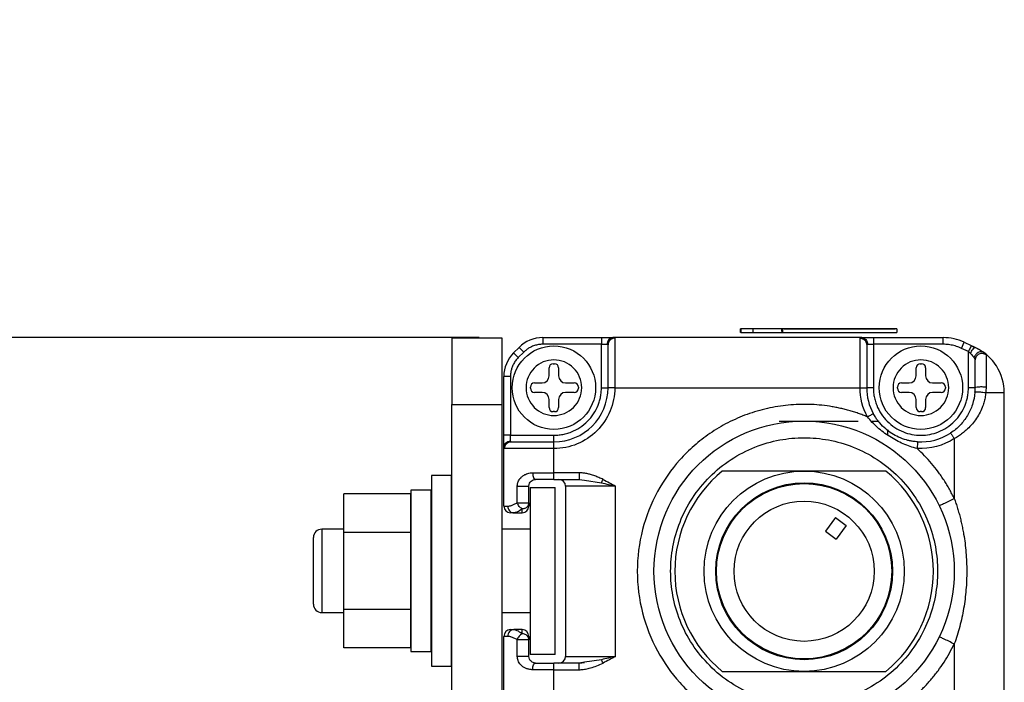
# Model space of a CAD drawing. Header units: inches. Extents: x 0.2 to 10.8, y 0.2 to 8.2.
# Tile 6 of 25: x 4.001 to 4.775, y 1.328 to 1.849. Entities that reach past the tile are written whole.
import ezdxf

# ---------------------------------------------------------------- set-up
doc = ezdxf.new("R2010")
doc.units = ezdxf.units.IN
doc.header["$MEASUREMENT"] = 0
doc.layers.add('DIMENSIONS', color=140, linetype='Continuous', lineweight=25)
doc.styles.add('SLDTEXTSTYLE0', font='TXT', dxfattribs={"width": 0.7})
doc.dimstyles.new('SLDDIMSTYLE4', dxfattribs={"dimtxt": 0.084961, "dimasz": 0.13, "dimexe": 0, "dimexo": 0.0625, "dimgap": 0.02124, "dimtad": 0, "dimtih": 1, "dimtoh": 1, "dimlfac": 3, "dimrnd": 1e-09, "dimzin": 4, "dimdsep": 46, "dimtxsty": 'SLDTEXTSTYLE0', "dimsah": 1, "dimcen": 0.09, "dimadec": 0, "dimazin": 1, "dimtfac": 1, "dimtmove": 0, "dimatfit": 0, "dimfxl": 0, "dimfrac": 2, "dimtolj": 1, "dimtzin": 12, "dimarcsym": 0})

# ---------------------------------------------------------------- blocks, each defined once
blk = doc.blocks.new('_D_4')
at = {"layer": 'DIMENSIONS'}
for p, q in [((3.74613, 1.59878), (3.74613, 1.84878)), ((4.36218, 1.59878), (3.62113, 1.59878)), ((3.61989, 1.43217), (3.59136, 1.43217)), ((3.59136, 1.43217), (3.59136, 1.29714)), ((3.87236, 1.43217), (3.90089, 1.43217)), ((3.90089, 1.43217), (3.90089, 1.29714)), ((3.59136, 1.29714), (3.61989, 1.29714)), ((3.90089, 1.29714), (3.87236, 1.29714)), ((4.36218, 1.23133), (3.62113, 1.23133)), ((3.74613, 1.23133), (3.74613, 0.98133))]:
    blk.add_line(p, q, dxfattribs=at)
for points in [[(3.74613, 1.59878), (3.76613, 1.72878), (3.72613, 1.72878)], [(3.74613, 1.23133), (3.72613, 1.10133), (3.76613, 1.10133)]]:
    blk.add_solid(points, dxfattribs=at)
at = {"layer": 'DIMENSIONS', "char_height": 0.083333, "attachment_point": 1, "style": 'SLDTEXTSTYLE0'}
for s, insert in [('1.10', (3.61989, 1.55861)), ('28.0', (3.61989, 1.40456))]:
    blk.add_mtext(s, dxfattribs=dict(at, insert=insert))

msp = doc.modelspace()

# ---------------------------------------------------------------- linework, layer by layer
for p, q in [((4.56789, 1.60269), (4.56789, 1.60568)), ((4.568, 1.60568), (4.56789, 1.60568)), ((4.568, 1.60568), (4.568, 1.60269)), ((4.57755, 1.60568), (4.568, 1.60568)), ((4.57755, 1.60568), (4.57755, 1.60269)), ((4.60034, 1.60568), (4.57755, 1.60568)), ((4.60034, 1.60575), (4.60034, 1.60349)), ((4.60034, 1.60349), (4.60034, 1.60575)), ((4.69084, 1.60575), (4.60034, 1.60575)), ((4.60034, 1.60349), (4.601, 1.60349)), ((4.601, 1.60269), (4.601, 1.60568)), ((4.69084, 1.60568), (4.601, 1.60568)), ((4.60198, 1.60573), (4.60198, 1.60568)), ((4.60212, 1.60573), (4.60198, 1.60573)), ((4.60212, 1.60573), (4.60212, 1.60568)), ((4.60212, 1.60573), (4.68955, 1.60573)), ((4.68955, 1.60573), (4.68955, 1.60568)), ((4.69084, 1.60568), (4.69084, 1.60575)), ((4.69084, 1.60568), (4.69084, 1.60269)), ((4.34071, 1.59872), (4.38008, 1.59872)), ((4.34071, 1.59872), (4.34071, 1.54622)), ((4.38008, 1.59872), (4.38008, 1.54622)), ((4.41218, 1.59878), (4.41218, 1.59353)), ((4.41218, 1.59878), (4.45839, 1.59878)), ((4.45839, 1.59878), (4.45839, 1.59353)), ((4.46675, 1.5983), (4.46581, 1.59842)), ((4.66321, 1.59878), (4.46749, 1.59878)), ((4.46889, 1.59831), (4.46889, 1.55941)), ((4.568, 1.60269), (4.56789, 1.60269)), ((4.568, 1.60269), (4.57755, 1.60269)), ((4.57755, 1.60269), (4.601, 1.60269)), ((4.601, 1.60269), (4.69084, 1.60269)), ((4.66181, 1.55941), (4.66181, 1.59831)), ((4.66488, 1.59841), (4.66395, 1.5983)), ((4.67231, 1.59878), (4.67231, 1.59353)), ((4.67231, 1.59878), (4.72723, 1.59878)), ((4.72723, 1.59353), (4.72723, 1.59878)), ((4.39362, 1.59109), (4.38931, 1.58678)), ((4.39733, 1.58738), (4.39362, 1.59109)), ((4.45839, 1.59353), (4.41218, 1.59353)), ((4.45839, 1.55941), (4.45839, 1.59353)), ((4.45839, 1.59353), (4.46294, 1.59353)), ((4.46387, 1.59539), (4.46403, 1.59508)), ((4.66667, 1.59507), (4.66684, 1.59536)), ((4.66776, 1.59353), (4.67231, 1.59353)), ((4.67231, 1.59353), (4.67231, 1.55941)), ((4.72723, 1.59353), (4.67231, 1.59353)), ((4.74165, 1.59033), (4.74386, 1.59509)), ((4.74711, 1.58779), (4.74165, 1.59033)), ((4.74386, 1.59509), (4.74933, 1.59254)), ((4.7519, 1.59088), (4.74919, 1.5923)), ((4.74933, 1.59254), (4.75259, 1.59102)), ((4.39302, 1.58307), (4.38931, 1.58678)), ((4.39733, 1.58738), (4.39302, 1.58307)), ((4.74711, 1.55941), (4.74711, 1.58779)), ((4.75235, 1.58128), (4.75251, 1.58242)), ((4.75997, 1.58645), (4.75873, 1.58738)), ((4.41724, 1.56863), (4.41724, 1.57499)), ((4.42052, 1.57827), (4.42146, 1.57827)), ((4.42475, 1.57499), (4.42475, 1.56863)), ((4.70595, 1.56863), (4.70595, 1.57499)), ((4.70924, 1.57827), (4.71018, 1.57827)), ((4.71346, 1.57499), (4.71346, 1.56863)), ((4.38687, 1.56822), (4.38162, 1.56822)), ((4.38162, 1.52201), (4.38162, 1.56822)), ((4.38687, 1.56822), (4.38687, 1.52201)), ((4.40253, 1.55894), (4.40253, 1.55988)), ((4.40581, 1.56316), (4.41177, 1.56316)), ((4.43021, 1.56316), (4.43697, 1.56316)), ((4.44025, 1.55988), (4.44025, 1.55894)), ((4.45839, 1.55941), (4.46364, 1.55941)), ((4.46889, 1.55941), (4.46364, 1.55941)), ((4.46889, 1.55941), (4.66181, 1.55941)), ((4.66181, 1.55941), (4.66706, 1.55941)), ((4.67231, 1.55941), (4.66706, 1.55941)), ((4.69124, 1.55894), (4.69124, 1.55988)), ((4.69452, 1.56316), (4.70049, 1.56316)), ((4.71893, 1.56316), (4.72569, 1.56316)), ((4.72897, 1.55988), (4.72897, 1.55894)), ((4.75236, 1.55941), (4.74711, 1.55941)), ((4.41177, 1.55566), (4.40581, 1.55566)), ((4.41724, 1.54383), (4.41724, 1.55019)), ((4.42475, 1.55019), (4.42475, 1.54383)), ((4.43697, 1.55566), (4.43021, 1.55566)), ((4.70049, 1.55566), (4.69452, 1.55566)), ((4.70595, 1.54383), (4.70595, 1.55019)), ((4.71346, 1.55019), (4.71346, 1.54383)), ((4.72569, 1.55566), (4.71893, 1.55566)), ((4.77532, 1.27477), (4.77532, 1.55534)), ((4.34071, 1.29688), (4.34071, 1.54622)), ((4.34071, 1.54622), (4.38008, 1.54622)), ((4.38008, 1.54622), (4.38008, 1.28375)), ((4.42146, 1.54055), (4.42052, 1.54055)), ((4.71018, 1.54055), (4.70924, 1.54055)), ((4.59816, 1.53316), (4.66049, 1.53316)), ((4.67139, 1.53316), (4.6769, 1.53316)), ((4.68346, 1.5266), (4.68346, 1.52249)), ((4.38687, 1.52201), (4.38162, 1.52201)), ((4.38687, 1.52201), (4.42099, 1.52201)), ((4.38687, 1.51746), (4.38687, 1.52201)), ((4.42099, 1.51676), (4.42099, 1.52201)), ((4.73595, 1.51934), (4.73595, 1.47226)), ((4.38162, 1.46623), (4.38162, 1.51292)), ((4.38199, 1.51459), (4.3821, 1.51365)), ((4.42099, 1.51151), (4.38209, 1.51151)), ((4.38536, 1.51639), (4.38503, 1.51654)), ((4.42099, 1.51151), (4.42099, 1.51676)), ((4.42099, 1.49248), (4.42099, 1.51151)), ((4.34028, 1.49035), (4.32474, 1.49035)), ((4.32474, 1.49035), (4.32474, 1.34029)), ((4.34028, 1.49035), (4.34028, 1.34029)), ((4.40434, 1.49248), (4.42099, 1.49248)), ((4.4408, 1.49248), (4.42099, 1.49248)), ((4.42099, 1.48723), (4.42099, 1.49248)), ((4.42099, 1.48723), (4.4408, 1.48723)), ((4.4408, 1.48723), (4.445, 1.4866)), ((4.68222, 1.49379), (4.55347, 1.49379)), ((4.61784, 1.49379), (4.55347, 1.49379)), ((4.68222, 1.49379), (4.61784, 1.49379)), ((4.39222, 1.46886), (4.39222, 1.48198)), ((4.39222, 1.48198), (4.40131, 1.48198)), ((4.40131, 1.46886), (4.40131, 1.48198)), ((4.40239, 1.48094), (4.42208, 1.48094)), ((4.40239, 1.48094), (4.40239, 1.34971)), ((4.42208, 1.34971), (4.42208, 1.48094)), ((4.46955, 1.48198), (4.43018, 1.48198)), ((4.43018, 1.48198), (4.43018, 1.34812)), ((4.445, 1.4866), (4.45838, 1.48461)), ((4.46955, 1.34812), (4.46955, 1.48198)), ((4.30816, 1.47594), (4.25566, 1.47594)), ((4.25566, 1.44563), (4.25566, 1.47594)), ((4.30816, 1.47594), (4.30816, 1.44563)), ((4.32416, 1.47881), (4.30839, 1.47881)), ((4.30839, 1.47881), (4.30839, 1.35184)), ((4.32416, 1.47881), (4.32416, 1.41532)), ((4.38162, 1.46623), (4.38465, 1.46623)), ((4.39222, 1.46886), (4.40131, 1.46886)), ((4.38767, 1.46136), (4.39117, 1.46121)), ((4.3895, 1.46098), (4.39094, 1.46142)), ((4.3895, 1.46098), (4.39606, 1.46098)), ((4.64251, 1.45721), (4.6347, 1.44666)), ((4.64251, 1.45721), (4.65095, 1.45096)), ((4.65095, 1.45096), (4.64314, 1.44041)), ((4.25566, 1.44813), (4.23835, 1.44813)), ((4.23835, 1.44813), (4.23835, 1.38252)), ((4.30816, 1.44563), (4.25566, 1.44563)), ((4.25566, 1.38502), (4.25566, 1.44563)), ((4.30839, 1.44813), (4.30816, 1.44813)), ((4.30816, 1.44563), (4.30816, 1.38502)), ((4.32474, 1.44813), (4.32416, 1.44813)), ((4.34071, 1.44813), (4.34028, 1.44813)), ((4.40239, 1.44813), (4.38008, 1.44813)), ((4.6347, 1.44666), (4.64314, 1.44041)), ((4.32416, 1.41532), (4.32416, 1.35184)), ((4.23835, 1.38252), (4.25566, 1.38252)), ((4.30816, 1.38502), (4.25566, 1.38502)), ((4.25566, 1.35471), (4.25566, 1.38502)), ((4.30816, 1.38502), (4.30816, 1.35471)), ((4.30816, 1.38252), (4.30839, 1.38252)), ((4.32416, 1.38252), (4.32474, 1.38252)), ((4.34028, 1.38252), (4.34071, 1.38252)), ((4.38008, 1.38252), (4.40239, 1.38252)), ((4.38465, 1.36387), (4.38162, 1.36387)), ((4.38162, 1.31719), (4.38162, 1.36387)), ((4.39117, 1.36889), (4.38767, 1.36875)), ((4.39094, 1.36869), (4.3895, 1.36912)), ((4.39606, 1.36912), (4.3895, 1.36912)), ((4.39222, 1.34812), (4.39222, 1.36125)), ((4.39798, 1.36125), (4.39222, 1.36125)), ((4.40131, 1.36125), (4.39798, 1.36125)), ((4.40131, 1.34812), (4.40131, 1.36125)), ((4.73595, 1.35785), (4.73595, 1.31077)), ((4.30816, 1.35471), (4.25566, 1.35471)), ((4.30839, 1.35184), (4.32416, 1.35184)), ((4.42208, 1.34971), (4.40239, 1.34971)), ((4.43018, 1.34812), (4.46955, 1.34812)), ((4.32474, 1.34029), (4.34028, 1.34029)), ((4.42099, 1.33763), (4.42099, 1.34287)), ((4.4408, 1.34287), (4.42099, 1.34287)), ((4.445, 1.3435), (4.4408, 1.34287)), ((4.44502, 1.34312), (4.4408, 1.34251)), ((4.45839, 1.3455), (4.445, 1.3435)), ((4.42099, 1.33763), (4.40434, 1.33763)), ((4.42099, 1.3186), (4.42099, 1.33763)), ((4.42099, 1.33763), (4.4408, 1.33763)), ((4.55347, 1.33631), (4.68222, 1.33631)), ((4.55347, 1.33631), (4.61784, 1.33631)), ((4.61784, 1.33631), (4.68222, 1.33631))]:
    msp.add_line(p, q)
at = {"flags": 128}
msp.add_lwpolyline([(4.75259, 1.59102), (4.75747, 1.58831), (4.75967, 1.58677)], dxfattribs=at)
for centre, radius in [((4.42099, 1.55941), 0.03281), ((4.70971, 1.55941), 0.03281), ((4.61784, 1.41505), 0.11811), ((4.61784, 1.41505), 0.07874), ((4.61784, 1.41505), 0.06955), ((4.61784, 1.41505), 0.0689), ((4.61784, 1.41505), 0.05512)]:
    msp.add_circle(centre, radius)
for centre, radius, start, end in [((4.41218, 1.57253), 0.02625, 90, 135), ((4.72723, 1.55941), 0.03937, 65, 90), ((4.40787, 1.56822), 0.02625, 135, 180), ((4.73595, 1.55534), 0.03937, 32.5, 53.60188), ((4.42052, 1.57499), 0.00328, 90, 180), ((4.42146, 1.57499), 0.00328, 0, 90), ((4.70924, 1.57499), 0.00328, 90, 180), ((4.71018, 1.57499), 0.00328, 0, 90), ((4.73595, 1.55534), 0.03937, 0, 32.5), ((4.41177, 1.56863), 0.00547, 270, 0), ((4.43021, 1.56863), 0.00547, 180, 270), ((4.70049, 1.56863), 0.00547, 270, 0), ((4.71893, 1.56863), 0.00547, 180, 270), ((4.40581, 1.55988), 0.00328, 90, 180), ((4.40581, 1.55894), 0.00328, 180, 270), ((4.42099, 1.55941), 0.04265, 270, 360), ((4.43697, 1.55988), 0.00328, 0, 90), ((4.43697, 1.55894), 0.00328, 270, 0), ((4.70971, 1.55941), 0.04265, 180, 208.62317), ((4.69452, 1.55988), 0.00328, 90, 180), ((4.69452, 1.55894), 0.00328, 180, 270), ((4.72569, 1.55988), 0.00328, 0, 90), ((4.72569, 1.55894), 0.00328, 270, 0), ((4.41177, 1.55019), 0.00547, 0, 90), ((4.43021, 1.55019), 0.00547, 90, 180), ((4.70049, 1.55019), 0.00547, 0, 90), ((4.71893, 1.55019), 0.00547, 90, 180), ((4.42052, 1.54383), 0.00328, 180, 270), ((4.42146, 1.54383), 0.00328, 270, 0), ((4.70924, 1.54383), 0.00328, 180, 270), ((4.71018, 1.54383), 0.00328, 270, 0), ((4.70971, 1.55941), 0.04265, 266.43444, 303.22617), ((4.42493, 1.48198), 0.00525, 0, 90), ((4.61784, 1.41505), 0.10171, 129.26803, 230.73197), ((4.61784, 1.41505), 0.10171, 309.26803, 50.73197), ((4.38687, 1.46623), 0.00525, 180, 270), ((4.39606, 1.46623), 0.00525, 270, 0), ((4.23835, 1.44157), 0.00656, 90, 180), ((4.23835, 1.38908), 0.00656, 180, 270), ((4.38687, 1.36387), 0.00525, 90.00005, 180), ((4.39606, 1.36387), 0.00525, 0, 90), ((4.42493, 1.34812), 0.00525, 270.0003, 0)]:
    msp.add_arc(centre, radius, start, end)
for points, knots in [([(4.45839, 1.59878), (4.45876, 1.59878), (4.4595, 1.59878), (4.46058, 1.59878), (4.46163, 1.59878), (4.46266, 1.59878), (4.46413, 1.59878), (4.46594, 1.59878), (4.46697, 1.59878), (4.46749, 1.59878)], [0, 0, 0, 0, 0.1007418, 0.200056, 0.2990521, 0.3988501, 0.5005436, 0.7495268, 1, 1, 1, 1]), ([(4.46749, 1.59878), (4.46695, 1.59878), (4.46637, 1.59867), (4.46525, 1.59816), (4.46472, 1.59775), (4.46383, 1.59673), (4.46348, 1.59611), (4.46304, 1.59482), (4.46294, 1.59415), (4.46294, 1.59353)], [0, 0, 0, 0, 0.25, 0.25, 0.5, 0.5, 0.75, 0.75, 1, 1, 1, 1]), ([(4.4636, 1.59331), (4.46362, 1.59363), (4.46367, 1.59429), (4.46398, 1.59526), (4.46447, 1.59621), (4.46495, 1.59675), (4.4652, 1.59701)], [0, 0, 0, 0, 0.233004, 0.480024, 0.737315, 1, 1, 1, 1]), ([(4.46889, 1.59831), (4.46827, 1.59831), (4.46761, 1.5982), (4.46631, 1.59769), (4.46569, 1.5973), (4.46467, 1.59629), (4.46427, 1.59567), (4.46376, 1.5944), (4.46364, 1.59374), (4.46364, 1.59312)], [0, 0, 0, 0, 0.25, 0.25, 0.5, 0.5, 0.75, 0.75, 1, 1, 1, 1]), ([(4.46749, 1.59878), (4.46766, 1.59878), (4.46802, 1.59877), (4.46841, 1.59872), (4.46869, 1.59863), (4.46886, 1.5985), (4.46888, 1.59837), (4.46889, 1.59831)], [0, 0, 0, 0, 0.198461, 0.395919, 0.594162, 0.794955, 1, 1, 1, 1]), ([(4.66181, 1.59831), (4.66182, 1.59837), (4.66184, 1.5985), (4.66201, 1.59863), (4.66229, 1.59872), (4.66268, 1.59877), (4.66304, 1.59878), (4.66321, 1.59878)], [0, 0, 0, 0, 0.2050479, 0.4058428, 0.6040852, 0.8015418, 1, 1, 1, 1]), ([(4.66181, 1.59831), (4.66243, 1.59831), (4.66309, 1.5982), (4.66438, 1.59769), (4.66501, 1.5973), (4.66603, 1.59629), (4.66643, 1.59567), (4.66694, 1.5944), (4.66706, 1.59374), (4.66706, 1.59312)], [0, 0, 0, 0, 0.25, 0.25, 0.5, 0.5, 0.75, 0.75, 1, 1, 1, 1]), ([(4.66598, 1.59722), (4.66572, 1.59746), (4.66521, 1.59794), (4.6643, 1.59842), (4.66338, 1.59871), (4.66275, 1.59874), (4.66245, 1.59875)], [0, 0, 0, 0, 0.263002, 0.520416, 0.767329, 1, 1, 1, 1]), ([(4.66321, 1.59878), (4.66375, 1.59878), (4.66433, 1.59867), (4.66545, 1.59816), (4.66598, 1.59775), (4.66687, 1.59673), (4.66722, 1.59611), (4.66766, 1.59482), (4.66776, 1.59415), (4.66776, 1.59353)], [0, 0, 0, 0, 0.25, 0.25, 0.5, 0.5, 0.75, 0.75, 1, 1, 1, 1]), ([(4.66321, 1.59878), (4.66341, 1.59878), (4.66379, 1.59878), (4.66448, 1.59878), (4.66526, 1.59878), (4.66611, 1.59878), (4.6675, 1.59878), (4.66955, 1.59878), (4.67139, 1.59878), (4.67231, 1.59878)], [0, 0, 0, 0, 0.100742, 0.200056, 0.299052, 0.39885, 0.500544, 0.749527, 1, 1, 1, 1]), ([(4.66552, 1.597), (4.66577, 1.59672), (4.66625, 1.59619), (4.66674, 1.59523), (4.66704, 1.59425), (4.66708, 1.59358), (4.6671, 1.59326)], [0, 0, 0, 0, 0.263008, 0.520423, 0.767336, 1, 1, 1, 1]), ([(4.41218, 1.59353), (4.41163, 1.59352), (4.41053, 1.59349), (4.40889, 1.5933), (4.40728, 1.59298), (4.40569, 1.59253), (4.40379, 1.59183), (4.40165, 1.59077), (4.39935, 1.58925), (4.39801, 1.58801), (4.39733, 1.58738)], [0, 0, 0, 0, 0.100578, 0.200254, 0.299651, 0.399396, 0.500109, 0.667129, 0.832791, 1, 1, 1, 1]), ([(4.46364, 1.55941), (4.46364, 1.56755), (4.46364, 1.57542), (4.46364, 1.58779), (4.46364, 1.59187), (4.46364, 1.59312)], [0, 0, 0, 0, 0.5, 0.5, 1, 1, 1, 1]), ([(4.66706, 1.59312), (4.66706, 1.59187), (4.66706, 1.58779), (4.66706, 1.57542), (4.66706, 1.56755), (4.66706, 1.55941)], [0, 0, 0, 0, 0.5, 0.5, 1, 1, 1, 1]), ([(4.74165, 1.59033), (4.74099, 1.59063), (4.73969, 1.59121), (4.73768, 1.59192), (4.73565, 1.59251), (4.73358, 1.59297), (4.73149, 1.59329), (4.72937, 1.59349), (4.72794, 1.59352), (4.72723, 1.59353)], [0, 0, 0, 0, 0.144264, 0.287124, 0.429136, 0.570864, 0.712876, 0.855736, 1, 1, 1, 1]), ([(4.74933, 1.59254), (4.74933, 1.59254), (4.74909, 1.59203), (4.74827, 1.59027), (4.74769, 1.58903), (4.74711, 1.58779)], [0, 0, 0, 0, 0.5, 0.5, 1, 1, 1, 1]), ([(4.74874, 1.58626), (4.74897, 1.58681), (4.74926, 1.58742), (4.74994, 1.58863), (4.75032, 1.58924), (4.7511, 1.59024), (4.75149, 1.59062), (4.75214, 1.59106), (4.75241, 1.59111), (4.75259, 1.59102)], [0, 0, 0, 0, 0.25, 0.25, 0.5, 0.5, 0.75, 0.75, 1, 1, 1, 1]), ([(4.74933, 1.59254), (4.7497, 1.59237), (4.75043, 1.59203), (4.75153, 1.59152), (4.75224, 1.59119), (4.75259, 1.59102)], [0, 0, 0, 0, 0.33485, 0.667147, 1, 1, 1, 1]), ([(4.75259, 1.59102), (4.75296, 1.59085), (4.75368, 1.5905), (4.75471, 1.58996), (4.75569, 1.58941), (4.75686, 1.58871), (4.75814, 1.58788), (4.75893, 1.58731), (4.75932, 1.58703)], [0, 0, 0, 0, 0.135452, 0.269373, 0.402527, 0.535692, 0.774726, 1, 1, 1, 1]), ([(4.39302, 1.58307), (4.39264, 1.58267), (4.39188, 1.58188), (4.39086, 1.58058), (4.38995, 1.57921), (4.38914, 1.57777), (4.3883, 1.57594), (4.38753, 1.57368), (4.38697, 1.57097), (4.38691, 1.56914), (4.38687, 1.56822)], [0, 0, 0, 0, 0.100578, 0.200254, 0.299651, 0.399396, 0.500109, 0.667129, 0.832791, 1, 1, 1, 1]), ([(4.42099, 1.58128), (4.42679, 1.58128), (4.43236, 1.57898), (4.44056, 1.57077), (4.44287, 1.56521), (4.44287, 1.55361), (4.44056, 1.54805), (4.43236, 1.53984), (4.42679, 1.53754), (4.41519, 1.53754), (4.40963, 1.53984), (4.40143, 1.54805), (4.39912, 1.55361), (4.39912, 1.56521), (4.40143, 1.57077), (4.40963, 1.57898), (4.41519, 1.58128), (4.42099, 1.58128)], [0, 0, 0, 0, 0.125, 0.125, 0.25, 0.25, 0.375, 0.375, 0.5, 0.5, 0.625, 0.625, 0.75, 0.75, 0.875, 0.875, 1, 1, 1, 1]), ([(4.70971, 1.58128), (4.71551, 1.58128), (4.72107, 1.57898), (4.72927, 1.57077), (4.73158, 1.56521), (4.73158, 1.55361), (4.72927, 1.54805), (4.72107, 1.53984), (4.71551, 1.53754), (4.70391, 1.53754), (4.69834, 1.53984), (4.69014, 1.54805), (4.68783, 1.55361), (4.68783, 1.56521), (4.69014, 1.57077), (4.69834, 1.57898), (4.70391, 1.58128), (4.70971, 1.58128)], [0, 0, 0, 0, 0.125, 0.125, 0.25, 0.25, 0.375, 0.375, 0.5, 0.5, 0.625, 0.625, 0.75, 0.75, 0.875, 0.875, 1, 1, 1, 1]), ([(4.75932, 1.58703), (4.7588, 1.58741), (4.75809, 1.5877), (4.75643, 1.58776), (4.75549, 1.58752), (4.75379, 1.58654), (4.75306, 1.5858), (4.75206, 1.58427), (4.75178, 1.58349), (4.75165, 1.5828)], [0, 0, 0, 0, 0.25, 0.25, 0.5, 0.5, 0.75, 0.75, 1, 1, 1, 1]), ([(4.76094, 1.58516), (4.76017, 1.58577), (4.75923, 1.58617), (4.75727, 1.58641), (4.75626, 1.58625), (4.75447, 1.58542), (4.7537, 1.58475), (4.75264, 1.58312), (4.75236, 1.58215), (4.75236, 1.58118)], [0, 0, 0, 0, 0.25, 0.25, 0.5, 0.5, 0.75, 0.75, 1, 1, 1, 1]), ([(4.75236, 1.55941), (4.75236, 1.56473), (4.75236, 1.56967), (4.75236, 1.57745), (4.75236, 1.58011), (4.75236, 1.58118)], [0, 0, 0, 0, 0.5, 0.5, 1, 1, 1, 1]), ([(4.75932, 1.58703), (4.75949, 1.5869), (4.75983, 1.58664), (4.76024, 1.58627), (4.7606, 1.58589), (4.76088, 1.5855), (4.76092, 1.58527), (4.76094, 1.58516)], [0, 0, 0, 0, 0.175487, 0.345677, 0.515793, 0.758638, 1, 1, 1, 1]), ([(4.76094, 1.58516), (4.76094, 1.58501), (4.76094, 1.5847), (4.76094, 1.58403), (4.76094, 1.58318), (4.76094, 1.58184), (4.76093, 1.5797), (4.76094, 1.57692), (4.76094, 1.574), (4.76094, 1.57146), (4.76094, 1.56866), (4.76094, 1.56606), (4.76094, 1.56314), (4.76094, 1.56121), (4.76094, 1.56004)], [0, 0, 0, 0, 0.056344, 0.115382, 0.177821, 0.244169, 0.362089, 0.499959, 0.581906, 0.674603, 0.750989, 0.840669, 0.903317, 1, 1, 1, 1]), ([(4.46889, 1.55941), (4.46889, 1.54671), (4.46385, 1.53452), (4.44588, 1.51656), (4.4337, 1.51151), (4.42099, 1.51151)], [0, 0, 0, 0, 0.5, 0.5, 1, 1, 1, 1]), ([(4.42099, 1.52201), (4.42167, 1.52202), (4.42302, 1.52204), (4.42503, 1.52221), (4.42702, 1.52247), (4.42899, 1.52285), (4.43094, 1.52333), (4.43286, 1.52392), (4.43652, 1.52526), (4.44168, 1.52792), (4.44762, 1.53278), (4.45248, 1.53872), (4.45537, 1.54433), (4.45697, 1.54896), (4.45779, 1.55239), (4.4583, 1.55588), (4.45836, 1.55823), (4.45839, 1.55941)], [0, 0, 0, 0, 0.03455, 0.068854, 0.103011, 0.137123, 0.17129, 0.205613, 0.240191, 0.37005, 0.500029, 0.629887, 0.759866, 0.820148, 0.879904, 0.939674, 1, 1, 1, 1]), ([(4.67231, 1.55941), (4.67232, 1.55873), (4.67234, 1.55739), (4.6725, 1.55538), (4.67277, 1.55339), (4.67315, 1.55142), (4.67363, 1.54947), (4.67422, 1.54754), (4.67555, 1.54389), (4.67821, 1.53872), (4.68308, 1.53279), (4.68902, 1.52792), (4.69567, 1.52449), (4.70265, 1.52244), (4.7097, 1.52179), (4.71676, 1.52244), (4.72374, 1.52449), (4.73039, 1.52792), (4.73633, 1.53278), (4.7412, 1.53872), (4.74409, 1.54433), (4.74568, 1.54896), (4.7465, 1.55239), (4.74702, 1.55588), (4.74708, 1.55823), (4.74711, 1.55941)], [0, 0, 0, 0, 0.01728, 0.034437, 0.051521, 0.068582, 0.08567, 0.102837, 0.120131, 0.18508, 0.250089, 0.315037, 0.380046, 0.440001, 0.500014, 0.559969, 0.619983, 0.684931, 0.74994, 0.814889, 0.879897, 0.910047, 0.939934, 0.969828, 1, 1, 1, 1]), ([(4.75236, 1.55941), (4.75236, 1.55953), (4.75254, 1.55967), (4.75354, 1.55994), (4.75436, 1.56007), (4.75637, 1.56022), (4.75751, 1.56023), (4.7595, 1.56018), (4.76033, 1.56011), (4.76094, 1.56004)], [0, 0, 0, 0, 0.25, 0.25, 0.5, 0.5, 0.75, 0.75, 1, 1, 1, 1]), ([(4.76094, 1.56004), (4.76093, 1.55927), (4.76091, 1.55771), (4.7608, 1.55614), (4.76074, 1.55534)], [0, 0, 0, 0, 0.49033, 1, 1, 1, 1]), ([(4.7522, 1.55579), (4.75192, 1.55247), (4.75125, 1.54922), (4.74924, 1.54307), (4.7479, 1.54016), (4.74462, 1.53471), (4.74268, 1.53217), (4.73826, 1.52756), (4.73576, 1.52549), (4.73308, 1.52373)], [0, 0, 0, 0, 0.25, 0.25, 0.5, 0.5, 0.75, 0.75, 1, 1, 1, 1]), ([(4.76074, 1.55534), (4.76067, 1.55469), (4.76052, 1.5534), (4.76019, 1.55146), (4.75976, 1.54952), (4.75924, 1.54758), (4.75862, 1.54564), (4.75752, 1.54269), (4.75568, 1.53879), (4.75279, 1.5342), (4.74935, 1.5299), (4.74582, 1.52639), (4.7424, 1.52356), (4.73927, 1.52131), (4.73706, 1.52), (4.73595, 1.51934)], [0, 0, 0, 0, 0.042158, 0.084824, 0.128135, 0.172222, 0.217211, 0.263217, 0.381621, 0.505118, 0.626792, 0.749438, 0.833624, 0.917023, 1, 1, 1, 1]), ([(4.76074, 1.55534), (4.76013, 1.55543), (4.7593, 1.55553), (4.75733, 1.55572), (4.7562, 1.5558), (4.75421, 1.55591), (4.75339, 1.55592), (4.7524, 1.55589), (4.75221, 1.55584), (4.7522, 1.55579)], [0, 0, 0, 0, 0.25, 0.25, 0.5, 0.5, 0.75, 0.75, 1, 1, 1, 1]), ([(4.77532, 1.55534), (4.77532, 1.55534), (4.774, 1.55534), (4.76898, 1.55534), (4.76528, 1.55534), (4.76074, 1.55534)], [0, 0, 0, 0, 0.5, 0.5, 1, 1, 1, 1]), ([(4.66766, 1.53646), (4.66646, 1.53694), (4.66406, 1.53791), (4.66041, 1.53921), (4.65674, 1.54041), (4.65303, 1.5415), (4.64929, 1.54249), (4.64552, 1.54336), (4.64172, 1.54412), (4.63382, 1.54546), (4.62168, 1.54658), (4.60525, 1.54602), (4.58889, 1.54342), (4.57295, 1.53873), (4.55776, 1.53212), (4.54378, 1.52379), (4.53109, 1.51395), (4.51637, 1.49937), (4.50117, 1.47783), (4.48938, 1.44789), (4.4852, 1.41505), (4.48938, 1.38222), (4.50117, 1.35227), (4.51637, 1.33074), (4.53109, 1.31616), (4.54378, 1.30632), (4.55776, 1.29798), (4.57294, 1.29137), (4.58889, 1.28668), (4.60524, 1.28408), (4.62168, 1.28353), (4.6351, 1.28477), (4.64552, 1.28669), (4.65304, 1.28855), (4.66044, 1.29082), (4.66525, 1.2927), (4.66766, 1.29364)], [0, 0, 0, 0, 0.007556, 0.015093, 0.022617, 0.030135, 0.037653, 0.045178, 0.052717, 0.060276, 0.091965, 0.123668, 0.156034, 0.188413, 0.220438, 0.252475, 0.283201, 0.31394, 0.373214, 0.435617, 0.500003, 0.564389, 0.626792, 0.686067, 0.716792, 0.747531, 0.779555, 0.811593, 0.843959, 0.876339, 0.908028, 0.939731, 0.954822, 0.969862, 0.984904, 1, 1, 1, 1]), ([(4.66766, 1.53646), (4.66887, 1.53712), (4.67007, 1.53778), (4.67177, 1.53871), (4.67227, 1.53898), (4.67227, 1.53898)], [0, 0, 0, 0, 0.5, 0.5, 1, 1, 1, 1]), ([(4.70673, 1.5116), (4.70309, 1.51241), (4.69942, 1.51366), (4.69221, 1.51683), (4.68864, 1.51876), (4.6818, 1.52311), (4.67855, 1.52553), (4.67262, 1.53072), (4.66993, 1.53351), (4.66766, 1.53646)], [0, 0, 0, 0, 0.25, 0.25, 0.5, 0.5, 0.75, 0.75, 1, 1, 1, 1]), ([(4.70705, 1.51684), (4.70646, 1.51689), (4.70531, 1.51697), (4.70366, 1.51718), (4.70215, 1.51743), (4.70077, 1.5177), (4.69954, 1.51798), (4.6966, 1.51875), (4.69225, 1.52032), (4.68674, 1.5233), (4.68173, 1.52702), (4.67818, 1.53055), (4.67567, 1.53367), (4.67394, 1.53609), (4.67285, 1.53796), (4.67227, 1.53898)], [0, 0, 0, 0, 0.041611, 0.080156, 0.115684, 0.14824, 0.177855, 0.204561, 0.360734, 0.500434, 0.638367, 0.792534, 0.849625, 0.918678, 1, 1, 1, 1]), ([(4.38162, 1.51292), (4.38162, 1.51311), (4.38162, 1.51349), (4.38162, 1.51419), (4.38162, 1.51496), (4.38162, 1.51582), (4.38162, 1.5172), (4.38162, 1.51925), (4.38162, 1.52109), (4.38162, 1.52201)], [0, 0, 0, 0, 0.100742, 0.200056, 0.299052, 0.39885, 0.500544, 0.749527, 1, 1, 1, 1]), ([(4.61784, 1.52004), (4.61144, 1.52004), (4.59825, 1.51883), (4.57868, 1.5132), (4.55987, 1.50346), (4.54308, 1.48982), (4.52944, 1.47303), (4.51969, 1.45421), (4.51407, 1.43465), (4.51227, 1.41505), (4.51407, 1.39546), (4.51969, 1.37589), (4.52944, 1.35708), (4.54308, 1.34029), (4.55987, 1.32665), (4.57868, 1.3169), (4.59825, 1.31128), (4.61784, 1.30948), (4.63744, 1.31128), (4.657, 1.3169), (4.67582, 1.32665), (4.69261, 1.34029), (4.70625, 1.35708), (4.71599, 1.37589), (4.72162, 1.39546), (4.72342, 1.41505), (4.72162, 1.43465), (4.71599, 1.45421), (4.70625, 1.47303), (4.69261, 1.48982), (4.67582, 1.50346), (4.657, 1.5132), (4.63744, 1.51883), (4.62425, 1.52004), (4.61784, 1.52004)], [0, 0, 0, 0, 0.029129, 0.060003, 0.09216, 0.125, 0.15784, 0.189997, 0.220871, 0.25, 0.279129, 0.310003, 0.34216, 0.375, 0.40784, 0.439997, 0.470871, 0.5, 0.529129, 0.560003, 0.59216, 0.625, 0.65784, 0.689997, 0.720871, 0.75, 0.779129, 0.810003, 0.84216, 0.875, 0.90784, 0.939997, 0.970871, 1, 1, 1, 1]), ([(4.73308, 1.52373), (4.73308, 1.52373), (4.73312, 1.52366), (4.73335, 1.52331), (4.73354, 1.52302), (4.73407, 1.52222), (4.7344, 1.52171), (4.73515, 1.52056), (4.73556, 1.51994), (4.73595, 1.51934)], [0, 0, 0, 0, 0.25, 0.25, 0.5, 0.5, 0.75, 0.75, 1, 1, 1, 1]), ([(4.38162, 1.51292), (4.38162, 1.51411), (4.38219, 1.51529), (4.38413, 1.51697), (4.3855, 1.51746), (4.38687, 1.51746)], [0, 0, 0, 0, 0.5, 0.5, 1, 1, 1, 1]), ([(4.38209, 1.51151), (4.38203, 1.51152), (4.38191, 1.51154), (4.38178, 1.51172), (4.38169, 1.512), (4.38163, 1.51239), (4.38163, 1.51274), (4.38162, 1.51292)], [0, 0, 0, 0, 0.205048, 0.405843, 0.604085, 0.801542, 1, 1, 1, 1]), ([(4.38317, 1.51567), (4.38293, 1.51541), (4.38245, 1.5149), (4.38198, 1.514), (4.38169, 1.51308), (4.38167, 1.51246), (4.38165, 1.51216)], [0, 0, 0, 0, 0.263029, 0.520406, 0.767293, 1, 1, 1, 1]), ([(4.38728, 1.51676), (4.38667, 1.51676), (4.38601, 1.51665), (4.38473, 1.51613), (4.38412, 1.51573), (4.3831, 1.51471), (4.38271, 1.51409), (4.3822, 1.5128), (4.38209, 1.51213), (4.38209, 1.51151)], [0, 0, 0, 0, 0.25, 0.25, 0.5, 0.5, 0.75, 0.75, 1, 1, 1, 1]), ([(4.38339, 1.51521), (4.38366, 1.51545), (4.38419, 1.51594), (4.38514, 1.51643), (4.38611, 1.51674), (4.38677, 1.51678), (4.38709, 1.5168)], [0, 0, 0, 0, 0.262685, 0.519977, 0.766996, 1, 1, 1, 1]), ([(4.38728, 1.51676), (4.38853, 1.51676), (4.39262, 1.51676), (4.40498, 1.51676), (4.41285, 1.51676), (4.42099, 1.51676)], [0, 0, 0, 0, 0.5, 0.5, 1, 1, 1, 1]), ([(4.70705, 1.51684), (4.70705, 1.51684), (4.70705, 1.51673), (4.70702, 1.51622), (4.70699, 1.51582), (4.70693, 1.5148), (4.70689, 1.51418), (4.70681, 1.51289), (4.70677, 1.51222), (4.70673, 1.5116)], [0, 0, 0, 0, 0.25, 0.25, 0.5, 0.5, 0.75, 0.75, 1, 1, 1, 1]), ([(4.73595, 1.47226), (4.73534, 1.47348), (4.73413, 1.47594), (4.73216, 1.47955), (4.73009, 1.48309), (4.72791, 1.48657), (4.72561, 1.48998), (4.72241, 1.49443), (4.71815, 1.4998), (4.71267, 1.50593), (4.70871, 1.50971), (4.70673, 1.5116)], [0, 0, 0, 0, 0.0834546, 0.1667536, 0.2499788, 0.333212, 0.4165353, 0.5000302, 0.6667639, 0.8332017, 1, 1, 1, 1]), ([(4.39222, 1.48198), (4.39223, 1.48227), (4.39225, 1.48285), (4.39237, 1.48371), (4.39258, 1.48456), (4.39298, 1.48573), (4.39373, 1.48717), (4.395, 1.48876), (4.39664, 1.49019), (4.39852, 1.49126), (4.40046, 1.49198), (4.40236, 1.4924), (4.40368, 1.49245), (4.40434, 1.49248)], [0, 0, 0, 0, 0.043122, 0.086717, 0.131567, 0.178389, 0.282007, 0.396019, 0.52881, 0.666789, 0.780045, 0.890578, 1, 1, 1, 1]), ([(4.40131, 1.48198), (4.40131, 1.4828), (4.40151, 1.4836), (4.40213, 1.4849), (4.40255, 1.48543), (4.40398, 1.48673), (4.4052, 1.48723), (4.40656, 1.48723)], [0, 0, 0, 0, 0.25, 0.25, 0.5, 0.5, 1, 1, 1, 1]), ([(4.40434, 1.49248), (4.40434, 1.49111), (4.40458, 1.48974), (4.4054, 1.4878), (4.40598, 1.48723), (4.40656, 1.48723)], [0, 0, 0, 0, 0.5, 0.5, 1, 1, 1, 1]), ([(4.4408, 1.49248), (4.4408, 1.49111), (4.4408, 1.48974), (4.4408, 1.4878), (4.4408, 1.48723), (4.4408, 1.48723)], [0, 0, 0, 0, 0.5, 0.5, 1, 1, 1, 1]), ([(4.45965, 1.48723), (4.4586, 1.48773), (4.45647, 1.48873), (4.45318, 1.49005), (4.45001, 1.49109), (4.44692, 1.49184), (4.44393, 1.49237), (4.44186, 1.49244), (4.4408, 1.49248)], [0, 0, 0, 0, 0.177472, 0.356915, 0.538526, 0.68524, 0.838886, 1, 1, 1, 1]), ([(4.72414, 1.46654), (4.72414, 1.46654), (4.7244, 1.46666), (4.72555, 1.46722), (4.72645, 1.46765), (4.72876, 1.46877), (4.73015, 1.46945), (4.73306, 1.47085), (4.73456, 1.47158), (4.73595, 1.47226)], [0, 0, 0, 0, 0.25, 0.25, 0.5, 0.5, 0.75, 0.75, 1, 1, 1, 1]), ([(4.73595, 1.47226), (4.73641, 1.47097), (4.73732, 1.4684), (4.73856, 1.4645), (4.73971, 1.46055), (4.74077, 1.45656), (4.74172, 1.45252), (4.74258, 1.44843), (4.74397, 1.44087), (4.74539, 1.42975), (4.746, 1.41507), (4.74539, 1.40038), (4.74384, 1.38823), (4.74199, 1.37864), (4.74029, 1.37157), (4.73832, 1.36463), (4.73674, 1.3601), (4.73595, 1.35785)], [0, 0, 0, 0, 0.03499, 0.070095, 0.10534, 0.140746, 0.176336, 0.212132, 0.248156, 0.374101, 0.49988, 0.625622, 0.751594, 0.814547, 0.876853, 0.93863, 1, 1, 1, 1]), ([(4.38465, 1.46623), (4.38487, 1.46624), (4.38531, 1.46626), (4.38606, 1.46639), (4.38688, 1.46659), (4.38778, 1.46688), (4.38877, 1.46725), (4.38984, 1.46771), (4.39099, 1.46824), (4.39181, 1.46865), (4.39222, 1.46886)], [0, 0, 0, 0, 0.115136, 0.232607, 0.352675, 0.475585, 0.601568, 0.730836, 0.863586, 1, 1, 1, 1]), ([(4.38465, 1.46623), (4.38465, 1.46562), (4.38476, 1.46495), (4.38523, 1.46366), (4.3856, 1.46304), (4.38654, 1.46201), (4.38712, 1.46161), (4.38831, 1.4611), (4.38893, 1.46099), (4.3895, 1.46099)], [0, 0, 0, 0, 0.25, 0.25, 0.5, 0.5, 0.75, 0.75, 1, 1, 1, 1]), ([(4.39094, 1.46142), (4.39135, 1.46152), (4.3927, 1.46183), (4.39468, 1.46327), (4.39606, 1.46427)], [0, 0, 0, 0, 0.306648, 1, 1, 1, 1]), ([(4.39606, 1.46427), (4.39626, 1.46427), (4.39668, 1.46428), (4.39736, 1.4644), (4.39812, 1.46461), (4.39896, 1.465), (4.39967, 1.4655), (4.40038, 1.46619), (4.40092, 1.46702), (4.40126, 1.468), (4.40129, 1.4686), (4.40131, 1.46886)], [0, 0, 0, 0, 0.072112, 0.155475, 0.250213, 0.362489, 0.500197, 0.578107, 0.750023, 0.890851, 1, 1, 1, 1]), ([(4.23179, 1.38908), (4.23179, 1.38908), (4.23179, 1.40084), (4.23179, 1.42981), (4.23179, 1.44157), (4.23179, 1.44157)], [0, 0, 0, 0, 0.5, 0.5, 1, 1, 1, 1]), ([(4.3895, 1.36912), (4.38821, 1.36912), (4.38698, 1.36857), (4.38516, 1.3666), (4.38465, 1.36526), (4.38465, 1.36387)], [0, 0, 0, 0, 0.5, 0.5, 1, 1, 1, 1]), ([(4.39222, 1.36125), (4.39175, 1.36148), (4.39082, 1.36195), (4.38952, 1.36254), (4.38834, 1.36303), (4.38726, 1.3634), (4.38628, 1.36367), (4.38541, 1.36384), (4.3849, 1.36386), (4.38465, 1.36387)], [0, 0, 0, 0, 0.155592, 0.306433, 0.452801, 0.594997, 0.733353, 0.868225, 1, 1, 1, 1]), ([(4.39606, 1.36584), (4.39468, 1.36684), (4.3927, 1.36828), (4.39135, 1.36859), (4.39094, 1.36869)], [0, 0, 0, 0, 0.69318, 1, 1, 1, 1]), ([(4.39606, 1.36584), (4.39523, 1.36551), (4.39435, 1.36485), (4.39296, 1.36314), (4.39247, 1.36213), (4.39222, 1.36125)], [0, 0, 0, 0, 0.5, 0.5, 1, 1, 1, 1]), ([(4.40131, 1.36125), (4.4013, 1.36147), (4.40128, 1.3619), (4.40112, 1.36252), (4.40088, 1.36309), (4.40058, 1.36361), (4.40021, 1.36408), (4.39958, 1.3647), (4.39856, 1.36536), (4.39741, 1.36572), (4.39656, 1.36583), (4.39623, 1.36583), (4.39606, 1.36584)], [0, 0, 0, 0, 0.091782, 0.179423, 0.263382, 0.344311, 0.423041, 0.500547, 0.687239, 0.879712, 0.938953, 1, 1, 1, 1]), ([(4.73595, 1.35785), (4.73456, 1.35852), (4.73306, 1.35925), (4.73015, 1.36066), (4.72876, 1.36134), (4.72645, 1.36245), (4.72555, 1.36289), (4.7244, 1.36345), (4.72414, 1.36357), (4.72414, 1.36357)], [0, 0, 0, 0, 0.25, 0.25, 0.5, 0.5, 0.75, 0.75, 1, 1, 1, 1]), ([(4.70673, 1.3185), (4.70773, 1.31944), (4.70973, 1.32132), (4.71261, 1.32424), (4.71541, 1.32725), (4.7181, 1.33034), (4.72071, 1.33352), (4.72404, 1.33787), (4.72795, 1.3435), (4.73224, 1.35052), (4.73471, 1.3554), (4.73595, 1.35785)], [0, 0, 0, 0, 0.083455, 0.166754, 0.249979, 0.333212, 0.416535, 0.50003, 0.666764, 0.833202, 1, 1, 1, 1]), ([(4.40434, 1.33763), (4.40394, 1.33763), (4.40314, 1.33765), (4.40197, 1.33781), (4.40083, 1.33805), (4.39971, 1.3384), (4.39827, 1.33899), (4.39661, 1.33994), (4.39497, 1.34137), (4.39371, 1.34296), (4.39285, 1.34464), (4.39232, 1.34637), (4.39225, 1.34755), (4.39222, 1.34812)], [0, 0, 0, 0, 0.066134, 0.132436, 0.199271, 0.266996, 0.335953, 0.473691, 0.606367, 0.720066, 0.823444, 0.914181, 1, 1, 1, 1]), ([(4.40131, 1.34812), (4.40131, 1.34812), (4.40099, 1.34812), (4.39981, 1.34812), (4.39896, 1.34812), (4.39701, 1.34812), (4.39592, 1.34812), (4.39388, 1.34812), (4.39294, 1.34812), (4.39222, 1.34812)], [0, 0, 0, 0, 0.25, 0.25, 0.5, 0.5, 0.75, 0.75, 1, 1, 1, 1]), ([(4.40656, 1.34287), (4.4052, 1.34287), (4.40398, 1.34337), (4.40255, 1.34468), (4.40213, 1.34521), (4.40151, 1.34651), (4.40131, 1.3473), (4.40131, 1.34812)], [0, 0, 0, 0, 0.5, 0.5, 0.75, 0.75, 1, 1, 1, 1]), ([(4.40434, 1.33763), (4.40434, 1.33836), (4.40441, 1.33913), (4.40467, 1.34051), (4.40487, 1.34112), (4.40533, 1.34206), (4.40559, 1.34239), (4.40609, 1.3428), (4.40634, 1.34287), (4.40656, 1.34287)], [0, 0, 0, 0, 0.25, 0.25, 0.5, 0.5, 0.75, 0.75, 1, 1, 1, 1]), ([(4.4408, 1.33763), (4.44134, 1.33764), (4.44247, 1.33766), (4.4442, 1.33782), (4.44601, 1.3381), (4.44789, 1.33849), (4.45087, 1.33926), (4.45485, 1.34066), (4.45805, 1.34214), (4.45965, 1.34287)], [0, 0, 0, 0, 0.0831384, 0.1710601, 0.2637337, 0.3611106, 0.463115, 0.7325778, 1, 1, 1, 1]), ([(4.4408, 1.33763), (4.4408, 1.33824), (4.4408, 1.33891), (4.4408, 1.3402), (4.4408, 1.34082), (4.4408, 1.34185), (4.4408, 1.34225), (4.4408, 1.34276), (4.4408, 1.34287), (4.4408, 1.34287)], [0, 0, 0, 0, 0.25, 0.25, 0.5, 0.5, 0.75, 0.75, 1, 1, 1, 1])]:
    msp.add_open_spline(points, degree=3, knots=knots)
for points in [[(4.46364, 1.59312), (4.46364, 1.59341), (4.46341, 1.59353), (4.46294, 1.59353)], [(4.66706, 1.59312), (4.66706, 1.59341), (4.66729, 1.59353), (4.66776, 1.59353)], [(4.74874, 1.58626), (4.74821, 1.58676), (4.74766, 1.58727), (4.74711, 1.58779)], [(4.74874, 1.58626), (4.74994, 1.58514), (4.75098, 1.5838), (4.75165, 1.5828)], [(4.75165, 1.5828), (4.7521, 1.58215), (4.75236, 1.58156), (4.75236, 1.58118)], [(4.66766, 1.53646), (4.66382, 1.5435), (4.66181, 1.55139), (4.66181, 1.55941)], [(4.7522, 1.55579), (4.75231, 1.557), (4.75236, 1.55821), (4.75236, 1.55941)], [(4.73595, 1.51934), (4.7273, 1.51367), (4.71705, 1.51096), (4.70673, 1.5116)], [(4.38687, 1.51746), (4.38687, 1.517), (4.387, 1.51676), (4.38728, 1.51676)], [(4.42099, 1.48723), (4.416, 1.48723), (4.41108, 1.48723), (4.40656, 1.48723)], [(4.45838, 1.48461), (4.45873, 1.48531), (4.45918, 1.48625), (4.45965, 1.48723)], [(4.45965, 1.48723), (4.46304, 1.4856), (4.46629, 1.48379), (4.46955, 1.48198)], [(4.45838, 1.48461), (4.46204, 1.48378), (4.4658, 1.4829), (4.46955, 1.48198)], [(4.39371, 1.46604), (4.39298, 1.46691), (4.39247, 1.46795), (4.39222, 1.46886)], [(4.39606, 1.46427), (4.39525, 1.46459), (4.39439, 1.46522), (4.39371, 1.46604)], [(4.39606, 1.46098), (4.39606, 1.46098), (4.39606, 1.46213), (4.39606, 1.46427)], [(4.40131, 1.46886), (4.40131, 1.46714), (4.40131, 1.46623), (4.40131, 1.46623)], [(4.3895, 1.46098), (4.38776, 1.46098), (4.38687, 1.46098), (4.38687, 1.46098)], [(4.38687, 1.36912), (4.38687, 1.36912), (4.38776, 1.36912), (4.3895, 1.36912)], [(4.39606, 1.36584), (4.39606, 1.36798), (4.39606, 1.36912), (4.39606, 1.36912)], [(4.40131, 1.36387), (4.40131, 1.36387), (4.40131, 1.36297), (4.40131, 1.36125)], [(4.46955, 1.34812), (4.4658, 1.34721), (4.46204, 1.34632), (4.45839, 1.3455)], [(4.46955, 1.34812), (4.46629, 1.34632), (4.46304, 1.34451), (4.45965, 1.34287)], [(4.40656, 1.34287), (4.41108, 1.34287), (4.416, 1.34287), (4.42099, 1.34287)], [(4.45965, 1.34287), (4.45921, 1.34379), (4.45875, 1.34474), (4.45839, 1.3455)]]:
    msp.add_open_spline(points, degree=3)

# ---------------------------------------------------------------- dimensions: what is measured, and where the dimension line sits
at = {"layer": 'DIMENSIONS'}
dim = msp.add_linear_dim(base=(3.74613, 1.23133), p1=(4.41218, 1.59878), p2=(4.41218, 1.23133), angle=90, dimstyle='SLDDIMSTYLE4', dxfattribs=at)
dim.commit()
dim.dimension.update_dxf_attribs({"geometry": '_D_4', "text_midpoint": (3.74613, 1.43217), "dimtype": 160})

doc.saveas('drawing.dxf')
